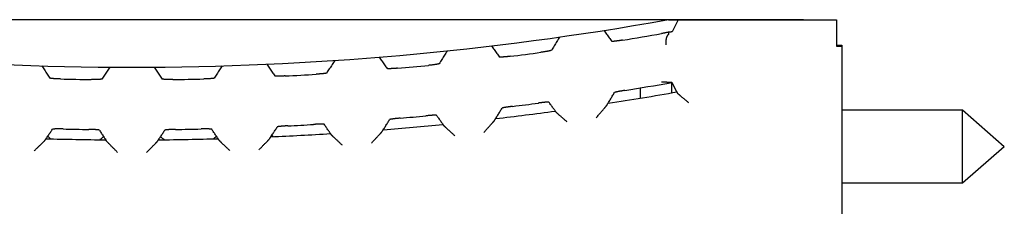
# Model space of a CAD drawing. Header units: inches. Extents: x 0 to 22, y 0 to 17.
# Tile 40 of 41: x 14.859 to 16.725, y 14.155 to 14.509. Entities that reach past the tile are written whole.
import ezdxf

# ---------------------------------------------------------------- set-up
doc = ezdxf.new("R2010")
doc.units = ezdxf.units.IN
doc.header["$LTSCALE"] = 1.21
doc.header["$MEASUREMENT"] = 0
doc.layers.get('0').update_dxf_attribs({"linetype": 'CONTINUOUS'})
doc.layers.add('DIMENSIONS', color=7, linetype='CONTINUOUS')
doc.styles.get("Standard").update_dxf_attribs({"font": 'txt', "width": 0.8})
doc.dimstyles.new('DIMSTYLE_1', dxfattribs={"dimtxt": 0.125, "dimasz": 0.18, "dimexe": 0.18, "dimexo": 0.0625, "dimgap": 0.09, "dimtad": 0, "dimtih": 1, "dimtoh": 1, "dimdec": 3, "dimzin": 4, "dimdsep": 46, "dimtxsty": 'STANDARD', "dimblk": '_FILLED', "dimblk1": '_FILLED', "dimblk2": '_FILLED', "dimcen": 0.09, "dimadec": 0, "dimazin": 0, "dimtp": 0.01, "dimtm": 0.01, "dimtfac": 1, "dimtdec": 3, "dimtofl": 0, "dimtmove": 0, "dimatfit": 3, "dimldrblk": '_FILLED', "dimfxl": 1, "dimtolj": 1, "dimtzin": 4, "dimarcsym": 0})

# ---------------------------------------------------------------- blocks, each defined once
blk = doc.blocks.new('_FILLED')
at = {"color": 0, "linetype": 'BYBLOCK'}
blk.add_solid([(0, 0), (-1, 0.174), (-1, -0.174)], dxfattribs=at)
blk = doc.blocks.new('*D2')
at = {"layer": 'DIMENSIONS', "color": 2, "linetype": 'CONTINUOUS'}
for p, q in [((16.3448, 14.5089), (11.7053, 14.5089)), ((11.8303, 14.5089), (11.8303, 12.1339)), ((11.8303, 9.5089), (11.8303, 11.8839)), ((16.2796, 9.5089), (11.7053, 9.5089))]:
    blk.add_line(p, q, dxfattribs=at)
at = {"layer": 'DIMENSIONS', "color": 2, "linetype": 'CONTINUOUS', "xscale": 0.18, "yscale": 0.18, "zscale": 0.18}
for p, rotation in [((11.8303, 14.5089), 90), ((11.8303, 9.5089), 270)]:
    blk.add_blockref('_FILLED', p, dxfattribs=dict(at, rotation=rotation))
at = {"layer": 'DIMENSIONS', "color": 2, "linetype": 'CONTINUOUS', "width": 0.8}
for s, p in [('5.000', (11.2678, 11.9464)), ('[', (11.8928, 11.9464)), ('127', (11.9928, 11.9464)), (']', (12.2928, 11.9464))]:
    blk.add_text(s, height=0.125, dxfattribs=at).set_placement(p)

msp = doc.modelspace()

# ---------------------------------------------------------------- linework, layer by layer
at = {"color": 7, "linetype": 'CONTINUOUS'}
for p, q in [((16.0891, 14.5089), (16.4073, 14.5089)), ((16.1073, 14.5089), (16.0959, 14.486)), ((16.4073, 14.5089), (16.4073, 14.459)), ((16.0898, 14.4812), (16.0894, 14.4853)), ((16.4073, 14.4607), (16.4173, 14.4607)), ((16.4173, 14.4607), (16.4173, 9.5423)), ((16.0955, 14.3705), (16.0955, 14.3893)), ((16.1045, 14.3721), (16.0959, 14.3893)), ((16.0353, 14.3796), (16.0353, 14.3603)), ((16.4173, 14.3379), (16.646, 14.3379)), ((16.646, 14.1999), (16.646, 14.3379)), ((16.646, 14.3379), (16.7253, 14.2689)), ((16.646, 14.1999), (16.7253, 14.2689)), ((16.4173, 14.1999), (16.646, 14.1999))]:
    msp.add_line(p, q, dxfattribs=at)
for radius, start, end in [(5.768, 259.86523, 280.11722), (5.7918, 279.23309, 279.97815), (5.7918, 277.10426, 277.68766), (5.7918, 272.87304, 273.45248), (5.7918, 274.98524, 275.56626), (5.7918, 268.65749, 269.23614), (5.7918, 270.76475, 271.3434), (5.8865, 279.13059, 279.98458), (5.9057, 278.7859, 280.06992), (5.8865, 277.03646, 277.51609), (5.9057, 276.70027, 277.80544), (5.8865, 274.95174, 275.42947), (5.8865, 268.72584, 269.20169), (5.8865, 270.79918, 271.27503), (5.9057, 272.55287, 273.6508), (5.8865, 272.87357, 273.35005), (5.9057, 274.62353, 275.72434), (5.9057, 268.41883, 269.51534), (5.9057, 270.48553, 271.58204)]:
    msp.add_arc((15.0724, 20.1868), radius, start, end, dxfattribs=at)
for points, knots in [([(16.0873, 14.5089), (16.0871, 14.5088), (16.0868, 14.5087), (16.0862, 14.5087), (16.0858, 14.5086), (16.0856, 14.5086)], [0, 0, 0, 0, 0.334012, 0.666887, 1, 1, 1, 1]), ([(16.0891, 14.5089), (16.0889, 14.5089), (16.0885, 14.5089), (16.0879, 14.5088), (16.0875, 14.5089), (16.0873, 14.5089)], [0, 0, 0, 0, 0.332542, 0.665422, 1, 1, 1, 1]), ([(15.9665, 14.4886), (15.9682, 14.4863), (15.9715, 14.4817), (15.9766, 14.4748), (15.98, 14.4702), (15.9817, 14.4679)], [0, 0, 0, 0, 0.332755, 0.666089, 1, 1, 1, 1]), ([(16.0894, 14.4853), (16.089, 14.4852), (16.088, 14.485), (16.0865, 14.4846), (16.0848, 14.4843), (16.0832, 14.484), (16.0814, 14.4836), (16.0796, 14.4833), (16.0778, 14.483), (16.0766, 14.4827), (16.0759, 14.4826)], [0, 0, 0, 0, 0.105707, 0.219182, 0.339034, 0.464669, 0.594781, 0.727989, 0.863623, 1, 1, 1, 1]), ([(16.0895, 14.481), (16.0893, 14.481), (16.0888, 14.4808), (16.0882, 14.4803), (16.0875, 14.4797), (16.0869, 14.4789), (16.0864, 14.478), (16.0859, 14.4769), (16.0854, 14.4758), (16.085, 14.4745), (16.0846, 14.4731), (16.0843, 14.4716), (16.084, 14.47), (16.0838, 14.4683), (16.0837, 14.4666), (16.0837, 14.4648), (16.0836, 14.463), (16.0837, 14.4618), (16.0837, 14.4612)], [0, 0, 0, 0, 0.034188, 0.071064, 0.111481, 0.156181, 0.205417, 0.259196, 0.317692, 0.380558, 0.447603, 0.51863, 0.593001, 0.670538, 0.75061, 0.832481, 0.915875, 1, 1, 1, 1]), ([(16.0959, 14.486), (16.0959, 14.486), (16.0958, 14.4859), (16.0955, 14.4858), (16.095, 14.4858), (16.0944, 14.4857), (16.0937, 14.4856), (16.0928, 14.4855), (16.0918, 14.4854), (16.0906, 14.4854), (16.0898, 14.4853), (16.0894, 14.4853)], [0, 0, 0, 0, 0.023883, 0.069515, 0.137995, 0.229256, 0.34298, 0.477878, 0.63312, 0.807856, 1, 1, 1, 1]), ([(16.0895, 14.481), (16.0896, 14.4811), (16.0897, 14.4811), (16.0897, 14.4811), (16.0898, 14.4812), (16.0898, 14.4812)], [0, 0, 0, 0, 0.527099, 0.856656, 1, 1, 1, 1]), ([(15.8824, 14.476), (15.8807, 14.4732), (15.8773, 14.4676), (15.8722, 14.4592), (15.8688, 14.4536), (15.8672, 14.4508)], [0, 0, 0, 0, 0.332762, 0.666096, 1, 1, 1, 1]), ([(16.0017, 14.4701), (16.0011, 14.47), (15.9999, 14.4698), (15.9981, 14.4695), (15.9963, 14.4692), (15.9946, 14.469), (15.9929, 14.4687), (15.9913, 14.4685), (15.9898, 14.4684), (15.9884, 14.4682), (15.9871, 14.468), (15.986, 14.4679), (15.9849, 14.4678), (15.984, 14.4678), (15.9833, 14.4677), (15.9827, 14.4677), (15.9822, 14.4677), (15.9819, 14.4678), (15.9817, 14.4678), (15.9817, 14.4679)], [0, 0, 0, 0, 0.09139, 0.182214, 0.271351, 0.357727, 0.440781, 0.52047, 0.595822, 0.665931, 0.730155, 0.788417, 0.840185, 0.885211, 0.923077, 0.953675, 0.976724, 0.992034, 1, 1, 1, 1]), ([(15.6694, 14.4498), (15.6677, 14.4471), (15.6643, 14.4417), (15.6592, 14.4335), (15.6558, 14.4281), (15.6542, 14.4253)], [0, 0, 0, 0, 0.332762, 0.666096, 1, 1, 1, 1]), ([(15.7535, 14.4592), (15.7552, 14.4569), (15.7585, 14.4522), (15.7636, 14.4451), (15.767, 14.4404), (15.7687, 14.438)], [0, 0, 0, 0, 0.332757, 0.666091, 1, 1, 1, 1]), ([(15.8672, 14.4508), (15.8671, 14.4508), (15.8669, 14.4507), (15.8666, 14.4505), (15.8661, 14.4504), (15.8654, 14.4502), (15.8645, 14.45), (15.8635, 14.4498), (15.8624, 14.4495), (15.861, 14.4493), (15.8596, 14.449), (15.8581, 14.4487), (15.8564, 14.4484), (15.8547, 14.4482), (15.8528, 14.4479), (15.851, 14.4476), (15.8491, 14.4473), (15.8478, 14.4472), (15.8472, 14.4471)], [0, 0, 0, 0, 0.009734, 0.027822, 0.054534, 0.08959, 0.132836, 0.184184, 0.243019, 0.308505, 0.380309, 0.458149, 0.540981, 0.627615, 0.717613, 0.810546, 0.905122, 1, 1, 1, 1]), ([(16.4073, 14.459), (16.4084, 14.459), (16.4107, 14.459), (16.414, 14.4589), (16.4162, 14.4589), (16.4173, 14.4589)], [0, 0, 0, 0, 0.333468, 0.666802, 1, 1, 1, 1]), ([(15.3275, 14.4245), (15.3292, 14.4221), (15.3325, 14.4171), (15.3376, 14.4097), (15.341, 14.4048), (15.3427, 14.4023)], [0, 0, 0, 0, 0.33276, 0.666094, 1, 1, 1, 1]), ([(15.4564, 14.4317), (15.4547, 14.429), (15.4513, 14.4237), (15.4462, 14.4158), (15.4428, 14.4104), (15.4412, 14.4078)], [0, 0, 0, 0, 0.332763, 0.666096, 1, 1, 1, 1]), ([(15.5405, 14.4379), (15.5422, 14.4355), (15.5455, 14.4307), (15.5506, 14.4235), (15.554, 14.4186), (15.5557, 14.4162)], [0, 0, 0, 0, 0.332759, 0.666092, 1, 1, 1, 1]), ([(15.6542, 14.4253), (15.6541, 14.4253), (15.6539, 14.4252), (15.6536, 14.4251), (15.6531, 14.4249), (15.6524, 14.4248), (15.6515, 14.4246), (15.6505, 14.4244), (15.6493, 14.4242), (15.648, 14.424), (15.6466, 14.4238), (15.645, 14.4236), (15.6434, 14.4234), (15.6416, 14.4231), (15.6398, 14.4229), (15.638, 14.4227), (15.6361, 14.4225), (15.6348, 14.4224), (15.6342, 14.4223)], [0, 0, 0, 0, 0.00965, 0.02769, 0.054398, 0.089484, 0.132785, 0.184201, 0.243101, 0.308638, 0.380473, 0.458319, 0.541133, 0.627731, 0.717685, 0.81058, 0.905128, 1, 1, 1, 1]), ([(15.7887, 14.4395), (15.788, 14.4394), (15.7868, 14.4392), (15.7849, 14.439), (15.783, 14.4388), (15.7812, 14.4386), (15.7794, 14.4385), (15.7778, 14.4383), (15.7762, 14.4382), (15.7748, 14.4381), (15.7735, 14.438), (15.7723, 14.4379), (15.7713, 14.4379), (15.7705, 14.4379), (15.7698, 14.4379), (15.7692, 14.4379), (15.7689, 14.4379), (15.7687, 14.438), (15.7687, 14.438)], [0, 0, 0, 0, 0.096553, 0.192473, 0.286428, 0.377147, 0.464281, 0.54739, 0.625299, 0.696983, 0.762065, 0.820142, 0.870731, 0.913402, 0.947872, 0.97388, 0.991136, 1, 1, 1, 1]), ([(14.9015, 14.4214), (14.9032, 14.4188), (14.9065, 14.4136), (14.9116, 14.4059), (14.915, 14.4007), (14.9167, 14.3981)], [0, 0, 0, 0, 0.332762, 0.666096, 1, 1, 1, 1]), ([(15.0304, 14.419), (15.0287, 14.4165), (15.0253, 14.4115), (15.0202, 14.4039), (15.0168, 14.3988), (15.0152, 14.3963)], [0, 0, 0, 0, 0.332761, 0.666095, 1, 1, 1, 1]), ([(15.1145, 14.419), (15.1162, 14.4165), (15.1195, 14.4115), (15.1246, 14.4039), (15.128, 14.3988), (15.1297, 14.3963)], [0, 0, 0, 0, 0.332761, 0.666095, 1, 1, 1, 1]), ([(15.2434, 14.4214), (15.2417, 14.4188), (15.2383, 14.4137), (15.2332, 14.4059), (15.2298, 14.4007), (15.2282, 14.3981)], [0, 0, 0, 0, 0.332762, 0.666096, 1, 1, 1, 1]), ([(15.4412, 14.4078), (15.4411, 14.4077), (15.4409, 14.4076), (15.4406, 14.4075), (15.4401, 14.4074), (15.4394, 14.4073), (15.4385, 14.4071), (15.4375, 14.407), (15.4363, 14.4068), (15.435, 14.4067), (15.4336, 14.4065), (15.432, 14.4064), (15.4304, 14.4062), (15.4286, 14.4061), (15.4268, 14.4059), (15.425, 14.4058), (15.4231, 14.4057), (15.4218, 14.4056), (15.4212, 14.4055)], [0, 0, 0, 0, 0.009551, 0.027517, 0.054186, 0.089259, 0.13257, 0.18401, 0.242936, 0.308495, 0.380344, 0.458195, 0.541007, 0.627599, 0.717555, 0.810468, 0.905057, 1, 1, 1, 1]), ([(15.5757, 14.4169), (15.575, 14.4169), (15.5738, 14.4168), (15.5719, 14.4166), (15.57, 14.4165), (15.5682, 14.4164), (15.5665, 14.4163), (15.5648, 14.4162), (15.5633, 14.4161), (15.5618, 14.416), (15.5605, 14.416), (15.5593, 14.416), (15.5583, 14.416), (15.5575, 14.416), (15.5568, 14.416), (15.5562, 14.4161), (15.5559, 14.4161), (15.5557, 14.4162), (15.5557, 14.4162)], [0, 0, 0, 0, 0.095988, 0.191411, 0.284951, 0.375344, 0.46223, 0.545189, 0.623053, 0.694793, 0.76015, 0.818798, 0.869892, 0.912799, 0.947411, 0.973572, 0.990987, 1, 1, 1, 1]), ([(14.9367, 14.3966), (14.936, 14.3966), (14.9348, 14.3967), (14.9329, 14.3967), (14.931, 14.3968), (14.9292, 14.3969), (14.9275, 14.3969), (14.9258, 14.397), (14.9243, 14.3971), (14.9228, 14.3972), (14.9215, 14.3973), (14.9204, 14.3975), (14.9193, 14.3976), (14.9185, 14.3977), (14.9178, 14.3978), (14.9172, 14.3979), (14.9169, 14.398), (14.9167, 14.3981), (14.9167, 14.3981)], [0, 0, 0, 0, 0.09509, 0.189788, 0.282774, 0.372776, 0.459394, 0.542219, 0.620075, 0.691921, 0.757473, 0.816387, 0.867805, 0.911081, 0.946102, 0.972696, 0.990563, 1, 1, 1, 1]), ([(15.0152, 14.3963), (15.0151, 14.3963), (15.0149, 14.3962), (15.0146, 14.3961), (15.0141, 14.396), (15.0134, 14.3959), (15.0125, 14.3959), (15.0115, 14.3958), (15.0103, 14.3957), (15.009, 14.3957), (15.0076, 14.3956), (15.006, 14.3956), (15.0044, 14.3955), (15.0026, 14.3955), (15.0008, 14.3955), (14.999, 14.3955), (14.9971, 14.3955), (14.9958, 14.3955), (14.9952, 14.3955)], [0, 0, 0, 0, 0.00931, 0.027052, 0.053536, 0.088463, 0.13166, 0.183013, 0.241877, 0.307392, 0.37922, 0.457079, 0.539932, 0.626607, 0.716698, 0.809814, 0.904688, 1, 1, 1, 1]), ([(15.1497, 14.3955), (15.149, 14.3955), (15.1478, 14.3955), (15.1459, 14.3955), (15.144, 14.3955), (15.1422, 14.3955), (15.1405, 14.3955), (15.1388, 14.3956), (15.1373, 14.3956), (15.1358, 14.3957), (15.1345, 14.3957), (15.1334, 14.3958), (15.1323, 14.3959), (15.1315, 14.3959), (15.1308, 14.396), (15.1302, 14.3961), (15.1299, 14.3962), (15.1297, 14.3963), (15.1297, 14.3963)], [0, 0, 0, 0, 0.095312, 0.190186, 0.283303, 0.373394, 0.460068, 0.542922, 0.62078, 0.692608, 0.758124, 0.816987, 0.86834, 0.911537, 0.946464, 0.972949, 0.99069, 1, 1, 1, 1]), ([(15.2282, 14.3981), (15.2281, 14.3981), (15.2279, 14.398), (15.2276, 14.3979), (15.2271, 14.3978), (15.2264, 14.3977), (15.2255, 14.3976), (15.2245, 14.3975), (15.2233, 14.3973), (15.222, 14.3972), (15.2206, 14.3971), (15.219, 14.397), (15.2174, 14.397), (15.2156, 14.3969), (15.2138, 14.3968), (15.212, 14.3967), (15.2101, 14.3967), (15.2088, 14.3966), (15.2082, 14.3966)], [0, 0, 0, 0, 0.009437, 0.027304, 0.053898, 0.088919, 0.132195, 0.183613, 0.242527, 0.308079, 0.379925, 0.457781, 0.540606, 0.627224, 0.717226, 0.810212, 0.90491, 1, 1, 1, 1]), ([(15.3627, 14.4023), (15.362, 14.4023), (15.3608, 14.4022), (15.3589, 14.4021), (15.357, 14.4021), (15.3552, 14.402), (15.3535, 14.402), (15.3518, 14.4019), (15.3503, 14.4019), (15.3488, 14.4019), (15.3475, 14.4019), (15.3464, 14.4019), (15.3453, 14.402), (15.3445, 14.402), (15.3438, 14.4021), (15.3432, 14.4022), (15.3429, 14.4022), (15.3427, 14.4023), (15.3427, 14.4023)], [0, 0, 0, 0, 0.095612, 0.190728, 0.284031, 0.374255, 0.461015, 0.543912, 0.621773, 0.693566, 0.759016, 0.81779, 0.869034, 0.912107, 0.9469, 0.97324, 0.990832, 1, 1, 1, 1]), ([(16.0831, 14.3902), (16.0825, 14.3902), (16.0813, 14.3903), (16.0795, 14.3903), (16.0778, 14.3903), (16.0765, 14.3903), (16.0759, 14.3903)], [0, 0, 0, 0, 0.242389, 0.491917, 0.745509, 1, 1, 1, 1]), ([(16.0928, 14.3898), (16.0928, 14.3898), (16.0924, 14.3898), (16.0917, 14.3899), (16.0905, 14.39), (16.0892, 14.39), (16.0878, 14.3901), (16.0863, 14.3902), (16.0847, 14.3902), (16.0836, 14.3902), (16.0831, 14.3902)], [0, 0, 0, 0, 0.009133, 0.117293, 0.238411, 0.371065, 0.514857, 0.668331, 0.830594, 1, 1, 1, 1]), ([(16.0959, 14.3893), (16.0959, 14.3893), (16.0958, 14.3894), (16.0955, 14.3895), (16.095, 14.3896), (16.0944, 14.3897), (16.0937, 14.3897), (16.0931, 14.3898), (16.0928, 14.3898)], [0, 0, 0, 0, 0.050908, 0.149018, 0.296989, 0.493609, 0.737307, 1, 1, 1, 1]), ([(15.9744, 14.3505), (15.9758, 14.3527), (15.9785, 14.3572), (15.9825, 14.364), (15.9852, 14.3684), (15.9865, 14.3707)], [0, 0, 0, 0, 0.333778, 0.667111, 1, 1, 1, 1]), ([(16.0065, 14.3749), (16.0058, 14.3748), (16.0046, 14.3746), (16.0027, 14.3743), (16.0008, 14.3739), (15.999, 14.3736), (15.9972, 14.3733), (15.9956, 14.373), (15.994, 14.3727), (15.9926, 14.3724), (15.9913, 14.3721), (15.9901, 14.3718), (15.9891, 14.3716), (15.9882, 14.3714), (15.9876, 14.3712), (15.987, 14.371), (15.9867, 14.3708), (15.9865, 14.3707), (15.9865, 14.3707)], [0, 0, 0, 0, 0.095017, 0.189707, 0.28273, 0.37279, 0.459462, 0.542298, 0.620109, 0.691857, 0.757275, 0.816026, 0.867288, 0.910456, 0.945458, 0.972143, 0.990235, 1, 1, 1, 1]), ([(16.1068, 14.3687), (16.1067, 14.3689), (16.1066, 14.3692), (16.1063, 14.3696), (16.1061, 14.3701), (16.1059, 14.3705), (16.1056, 14.3709), (16.1054, 14.3713), (16.1052, 14.3717), (16.1051, 14.372), (16.105, 14.3722)], [0, 0, 0, 0, 0.136426, 0.269442, 0.396799, 0.519922, 0.640421, 0.759731, 0.879157, 1, 1, 1, 1]), ([(16.1068, 14.3687), (16.1069, 14.3687), (16.107, 14.3686), (16.1072, 14.3684), (16.1075, 14.3681), (16.108, 14.3677), (16.1086, 14.3672), (16.1093, 14.3666), (16.1102, 14.3659), (16.1113, 14.365), (16.1125, 14.364), (16.1138, 14.3629), (16.1153, 14.3616), (16.117, 14.3602), (16.1187, 14.3587), (16.1207, 14.3571), (16.1227, 14.3555), (16.1247, 14.3537), (16.1261, 14.3526), (16.1268, 14.352)], [0, 0, 0, 0, 0.005615, 0.016074, 0.032978, 0.056394, 0.086426, 0.123508, 0.167976, 0.219931, 0.279379, 0.346807, 0.422061, 0.504669, 0.594419, 0.690181, 0.790458, 0.894243, 1, 1, 1, 1]), ([(15.8624, 14.3525), (15.8623, 14.3526), (15.8621, 14.3526), (15.8618, 14.3527), (15.8613, 14.3527), (15.8606, 14.3527), (15.8597, 14.3527), (15.8587, 14.3526), (15.8576, 14.3525), (15.8563, 14.3524), (15.8548, 14.3523), (15.8533, 14.3522), (15.8516, 14.352), (15.8499, 14.3518), (15.8481, 14.3516), (15.8462, 14.3514), (15.8443, 14.3511), (15.843, 14.351), (15.8424, 14.3509)], [0, 0, 0, 0, 0.008801, 0.025981, 0.051909, 0.086296, 0.128888, 0.179406, 0.237429, 0.302479, 0.374155, 0.452083, 0.535239, 0.622442, 0.713246, 0.807301, 0.903332, 1, 1, 1, 1]), ([(15.8744, 14.3359), (15.8731, 14.3377), (15.8704, 14.3414), (15.8664, 14.347), (15.8637, 14.3507), (15.8624, 14.3525)], [0, 0, 0, 0, 0.333782, 0.667115, 1, 1, 1, 1]), ([(15.972, 14.3463), (15.9721, 14.3465), (15.9723, 14.3469), (15.9726, 14.3474), (15.9729, 14.348), (15.9732, 14.3485), (15.9735, 14.349), (15.9738, 14.3495), (15.9741, 14.35), (15.9743, 14.3503), (15.9744, 14.3505)], [0, 0, 0, 0, 0.136263, 0.2685, 0.395568, 0.518771, 0.639536, 0.759179, 0.878925, 1, 1, 1, 1]), ([(15.7614, 14.3215), (15.7628, 14.3237), (15.7655, 14.3281), (15.7695, 14.3346), (15.7722, 14.339), (15.7735, 14.3412)], [0, 0, 0, 0, 0.333777, 0.667111, 1, 1, 1, 1]), ([(15.7935, 14.3446), (15.7928, 14.3446), (15.7916, 14.3444), (15.7897, 14.3442), (15.7878, 14.3439), (15.786, 14.3436), (15.7843, 14.3434), (15.7826, 14.3431), (15.781, 14.3429), (15.7796, 14.3426), (15.7783, 14.3424), (15.7771, 14.3422), (15.7761, 14.342), (15.7753, 14.3418), (15.7746, 14.3416), (15.774, 14.3415), (15.7737, 14.3413), (15.7735, 14.3412), (15.7735, 14.3412)], [0, 0, 0, 0, 0.094948, 0.189561, 0.282507, 0.372499, 0.459118, 0.541933, 0.61976, 0.691557, 0.757043, 0.815884, 0.867242, 0.910495, 0.945549, 0.97225, 0.990309, 1, 1, 1, 1]), ([(15.8769, 14.3325), (15.8768, 14.3326), (15.8766, 14.3329), (15.8762, 14.3334), (15.8759, 14.3338), (15.8756, 14.3343), (15.8753, 14.3347), (15.875, 14.3351), (15.8747, 14.3355), (15.8745, 14.3358), (15.8744, 14.3359)], [0, 0, 0, 0, 0.136283, 0.268532, 0.395605, 0.518807, 0.639567, 0.759201, 0.878937, 1, 1, 1, 1]), ([(15.8969, 14.3151), (15.8962, 14.3157), (15.8948, 14.3169), (15.8927, 14.3187), (15.8907, 14.3205), (15.8888, 14.3221), (15.887, 14.3237), (15.8854, 14.3251), (15.8839, 14.3264), (15.8825, 14.3276), (15.8813, 14.3286), (15.8803, 14.3295), (15.8794, 14.3303), (15.8787, 14.3309), (15.8781, 14.3315), (15.8776, 14.3319), (15.8773, 14.3322), (15.877, 14.3324), (15.8769, 14.3324), (15.8769, 14.3325)], [0, 0, 0, 0, 0.106165, 0.210297, 0.310831, 0.40673, 0.496489, 0.578996, 0.654029, 0.72114, 0.780252, 0.831865, 0.876009, 0.912843, 0.942766, 0.966191, 0.98325, 0.994127, 1, 1, 1, 1]), ([(15.952, 14.3231), (15.9527, 14.324), (15.9543, 14.3257), (15.9565, 14.3283), (15.9586, 14.3308), (15.9606, 14.3332), (15.9625, 14.3353), (15.9642, 14.3373), (15.9656, 14.339), (15.9669, 14.3405), (15.968, 14.3418), (15.969, 14.3429), (15.9698, 14.3438), (15.9704, 14.3446), (15.9709, 14.3452), (15.9713, 14.3456), (15.9716, 14.346), (15.9718, 14.3462), (15.9719, 14.3463), (15.972, 14.3463)], [0, 0, 0, 0, 0.115493, 0.228068, 0.335761, 0.436847, 0.529403, 0.612746, 0.686553, 0.750809, 0.806311, 0.853503, 0.892944, 0.925362, 0.951441, 0.971486, 0.985765, 0.994886, 1, 1, 1, 1]), ([(15.5484, 14.3004), (15.5498, 14.3025), (15.5525, 14.3068), (15.5565, 14.3132), (15.5592, 14.3174), (15.5605, 14.3196)], [0, 0, 0, 0, 0.333777, 0.667111, 1, 1, 1, 1]), ([(15.5805, 14.3223), (15.5798, 14.3222), (15.5786, 14.3221), (15.5767, 14.3219), (15.5748, 14.3217), (15.573, 14.3216), (15.5713, 14.3214), (15.5696, 14.3212), (15.5681, 14.321), (15.5666, 14.3208), (15.5653, 14.3206), (15.5641, 14.3204), (15.5631, 14.3203), (15.5623, 14.3201), (15.5616, 14.32), (15.561, 14.3198), (15.5607, 14.3197), (15.5605, 14.3196), (15.5605, 14.3196)], [0, 0, 0, 0, 0.094954, 0.189557, 0.282482, 0.372448, 0.459046, 0.541854, 0.619692, 0.691518, 0.757048, 0.815942, 0.867352, 0.910644, 0.945713, 0.972396, 0.990398, 1, 1, 1, 1]), ([(15.6494, 14.3276), (15.6493, 14.3277), (15.6491, 14.3277), (15.6488, 14.3278), (15.6483, 14.3278), (15.6476, 14.3279), (15.6467, 14.3279), (15.6457, 14.3278), (15.6445, 14.3278), (15.6432, 14.3278), (15.6418, 14.3277), (15.6402, 14.3276), (15.6386, 14.3275), (15.6369, 14.3274), (15.635, 14.3272), (15.6332, 14.3271), (15.6313, 14.3269), (15.63, 14.3268), (15.6294, 14.3267)], [0, 0, 0, 0, 0.00895, 0.026292, 0.052379, 0.086919, 0.129758, 0.180791, 0.239391, 0.30472, 0.376451, 0.454328, 0.537326, 0.624272, 0.71474, 0.808372, 0.9039, 1, 1, 1, 1]), ([(15.6494, 14.3276), (15.6507, 14.3257), (15.6534, 14.322), (15.6574, 14.3163), (15.6601, 14.3125), (15.6614, 14.3106)], [0, 0, 0, 0, 0.332886, 0.666219, 1, 1, 1, 1]), ([(15.739, 14.2951), (15.7397, 14.2959), (15.7412, 14.2976), (15.7434, 14.3001), (15.7456, 14.3025), (15.7476, 14.3047), (15.7494, 14.3068), (15.7511, 14.3086), (15.7525, 14.3103), (15.7538, 14.3117), (15.755, 14.313), (15.7559, 14.3141), (15.7567, 14.315), (15.7574, 14.3157), (15.7579, 14.3163), (15.7583, 14.3168), (15.7586, 14.3171), (15.7588, 14.3173), (15.7589, 14.3174), (15.759, 14.3175)], [0, 0, 0, 0, 0.114084, 0.225392, 0.332021, 0.432373, 0.524562, 0.607841, 0.681882, 0.746575, 0.802637, 0.850486, 0.890593, 0.923608, 0.950222, 0.970736, 0.985401, 0.994771, 1, 1, 1, 1]), ([(15.759, 14.3175), (15.7591, 14.3177), (15.7593, 14.318), (15.7596, 14.3186), (15.7599, 14.3191), (15.7602, 14.3196), (15.7605, 14.3201), (15.7608, 14.3205), (15.7611, 14.321), (15.7613, 14.3213), (15.7614, 14.3215)], [0, 0, 0, 0, 0.136266, 0.268504, 0.395573, 0.518777, 0.639541, 0.759182, 0.878927, 1, 1, 1, 1]), ([(14.9094, 14.2834), (14.9108, 14.2854), (14.9135, 14.2894), (14.9175, 14.2953), (14.9202, 14.2993), (14.9215, 14.3012)], [0, 0, 0, 0, 0.333778, 0.667112, 1, 1, 1, 1]), ([(14.9415, 14.3018), (14.9408, 14.3018), (14.9396, 14.3018), (14.9377, 14.3018), (14.9358, 14.3018), (14.934, 14.3019), (14.9323, 14.3019), (14.9306, 14.3018), (14.9291, 14.3018), (14.9276, 14.3018), (14.9263, 14.3018), (14.9252, 14.3017), (14.9241, 14.3016), (14.9233, 14.3016), (14.9226, 14.3015), (14.9221, 14.3014), (14.9217, 14.3013), (14.9215, 14.3013), (14.9215, 14.3012)], [0, 0, 0, 0, 0.095419, 0.190382, 0.283572, 0.373718, 0.460431, 0.543307, 0.621171, 0.692989, 0.758481, 0.817311, 0.868621, 0.911769, 0.946642, 0.973069, 0.990749, 1, 1, 1, 1]), ([(15.0104, 14.2996), (15.0103, 14.2997), (15.0101, 14.2997), (15.0098, 14.2998), (15.0093, 14.2999), (15.0086, 14.3), (15.0077, 14.3001), (15.0067, 14.3002), (15.0055, 14.3003), (15.0042, 14.3004), (15.0028, 14.3005), (15.0012, 14.3006), (14.9996, 14.3006), (14.9978, 14.3007), (14.996, 14.3008), (14.9942, 14.3008), (14.9923, 14.3008), (14.991, 14.3009), (14.9904, 14.3009)], [0, 0, 0, 0, 0.009382, 0.027194, 0.053739, 0.088717, 0.131956, 0.183342, 0.242231, 0.307764, 0.3796, 0.457457, 0.540295, 0.626941, 0.716985, 0.810032, 0.90481, 1, 1, 1, 1]), ([(15.0104, 14.2996), (15.0117, 14.2976), (15.0144, 14.2935), (15.0184, 14.2875), (15.0211, 14.2834), (15.0224, 14.2814)], [0, 0, 0, 0, 0.332889, 0.666222, 1, 1, 1, 1]), ([(15.1224, 14.2814), (15.1238, 14.2834), (15.1265, 14.2875), (15.1305, 14.2935), (15.1332, 14.2976), (15.1345, 14.2996)], [0, 0, 0, 0, 0.333778, 0.667111, 1, 1, 1, 1]), ([(15.1545, 14.3009), (15.1538, 14.3009), (15.1526, 14.3008), (15.1507, 14.3008), (15.1488, 14.3008), (15.147, 14.3007), (15.1453, 14.3006), (15.1436, 14.3006), (15.1421, 14.3005), (15.1406, 14.3004), (15.1393, 14.3003), (15.1382, 14.3002), (15.1371, 14.3001), (15.1363, 14.3), (15.1356, 14.2999), (15.135, 14.2998), (15.1347, 14.2997), (15.1345, 14.2997), (15.1345, 14.2996)], [0, 0, 0, 0, 0.09519, 0.189968, 0.283015, 0.373059, 0.459704, 0.542543, 0.6204, 0.692236, 0.757769, 0.816658, 0.868044, 0.911283, 0.946261, 0.972806, 0.990618, 1, 1, 1, 1]), ([(15.2234, 14.3012), (15.2233, 14.3013), (15.2231, 14.3013), (15.2228, 14.3014), (15.2223, 14.3015), (15.2216, 14.3016), (15.2207, 14.3016), (15.2197, 14.3017), (15.2185, 14.3018), (15.2172, 14.3018), (15.2158, 14.3018), (15.2142, 14.3018), (15.2126, 14.3019), (15.2108, 14.3019), (15.209, 14.3018), (15.2072, 14.3018), (15.2053, 14.3018), (15.204, 14.3018), (15.2034, 14.3018)], [0, 0, 0, 0, 0.009251, 0.026931, 0.053358, 0.088231, 0.131379, 0.182689, 0.241518, 0.307011, 0.378829, 0.456693, 0.539569, 0.626282, 0.716428, 0.809618, 0.904581, 1, 1, 1, 1]), ([(15.2354, 14.2834), (15.2341, 14.2854), (15.2314, 14.2894), (15.2274, 14.2953), (15.2247, 14.2993), (15.2234, 14.3012)], [0, 0, 0, 0, 0.333778, 0.667112, 1, 1, 1, 1]), ([(15.3354, 14.287), (15.3368, 14.2891), (15.3395, 14.2933), (15.3435, 14.2995), (15.3462, 14.3036), (15.3475, 14.3057)], [0, 0, 0, 0, 0.333777, 0.667111, 1, 1, 1, 1]), ([(15.3675, 14.3077), (15.3668, 14.3077), (15.3656, 14.3076), (15.3637, 14.3075), (15.3618, 14.3074), (15.36, 14.3073), (15.3583, 14.3071), (15.3566, 14.307), (15.3551, 14.3069), (15.3536, 14.3067), (15.3523, 14.3066), (15.3512, 14.3065), (15.3501, 14.3063), (15.3493, 14.3062), (15.3486, 14.3061), (15.348, 14.306), (15.3477, 14.3059), (15.3475, 14.3058), (15.3475, 14.3057)], [0, 0, 0, 0, 0.095035, 0.189693, 0.282652, 0.372636, 0.459243, 0.542059, 0.619906, 0.691745, 0.757291, 0.816201, 0.86762, 0.910907, 0.945951, 0.972582, 0.990501, 1, 1, 1, 1]), ([(15.4364, 14.3106), (15.4363, 14.3106), (15.4361, 14.3107), (15.4358, 14.3107), (15.4353, 14.3108), (15.4346, 14.3108), (15.4337, 14.3109), (15.4327, 14.3109), (15.4315, 14.3109), (15.4302, 14.3109), (15.4288, 14.3109), (15.4272, 14.3108), (15.4256, 14.3108), (15.4238, 14.3107), (15.422, 14.3107), (15.4202, 14.3106), (15.4183, 14.3105), (15.417, 14.3104), (15.4164, 14.3104)], [0, 0, 0, 0, 0.009107, 0.02663, 0.052902, 0.087628, 0.130643, 0.181837, 0.240572, 0.305996, 0.37778, 0.455653, 0.538585, 0.625402, 0.715686, 0.809068, 0.904279, 1, 1, 1, 1]), ([(15.4484, 14.2932), (15.4471, 14.2951), (15.4444, 14.299), (15.4404, 14.3048), (15.4377, 14.3086), (15.4364, 14.3106)], [0, 0, 0, 0, 0.333779, 0.667113, 1, 1, 1, 1]), ([(15.4509, 14.2896), (15.4508, 14.2898), (15.4506, 14.2901), (15.4502, 14.2906), (15.4499, 14.291), (15.4496, 14.2914), (15.4493, 14.2919), (15.449, 14.2923), (15.4487, 14.2927), (15.4485, 14.293), (15.4484, 14.2932)], [0, 0, 0, 0, 0.136279, 0.268525, 0.395597, 0.5188, 0.63956, 0.759197, 0.878935, 1, 1, 1, 1]), ([(15.526, 14.2749), (15.5267, 14.2757), (15.5282, 14.2773), (15.5304, 14.2796), (15.5325, 14.2819), (15.5345, 14.284), (15.5363, 14.286), (15.538, 14.2878), (15.5395, 14.2894), (15.5408, 14.2908), (15.5419, 14.2921), (15.5429, 14.2931), (15.5437, 14.294), (15.5444, 14.2947), (15.5449, 14.2953), (15.5453, 14.2958), (15.5456, 14.2961), (15.5458, 14.2963), (15.5459, 14.2964), (15.546, 14.2965)], [0, 0, 0, 0, 0.112764, 0.222878, 0.328499, 0.428133, 0.519942, 0.603126, 0.677363, 0.742463, 0.799044, 0.847522, 0.888277, 0.921876, 0.949011, 0.969988, 0.985041, 0.994659, 1, 1, 1, 1]), ([(15.546, 14.2965), (15.5461, 14.2967), (15.5463, 14.297), (15.5466, 14.2975), (15.5469, 14.298), (15.5472, 14.2985), (15.5475, 14.299), (15.5478, 14.2994), (15.5481, 14.2999), (15.5483, 14.3002), (15.5484, 14.3004)], [0, 0, 0, 0, 0.136269, 0.268509, 0.395579, 0.518782, 0.639545, 0.759186, 0.878929, 1, 1, 1, 1]), ([(15.6639, 14.3071), (15.6638, 14.3073), (15.6636, 14.3076), (15.6632, 14.3081), (15.6629, 14.3085), (15.6626, 14.3089), (15.6623, 14.3094), (15.662, 14.3098), (15.6617, 14.3102), (15.6615, 14.3105), (15.6614, 14.3106)], [0, 0, 0, 0, 0.136281, 0.268528, 0.395601, 0.518804, 0.639564, 0.759199, 0.878936, 1, 1, 1, 1]), ([(15.6839, 14.2891), (15.6832, 14.2897), (15.6818, 14.291), (15.6797, 14.2929), (15.6776, 14.2947), (15.6757, 14.2965), (15.6739, 14.2981), (15.6723, 14.2996), (15.6708, 14.3009), (15.6695, 14.3021), (15.6683, 14.3032), (15.6673, 14.3041), (15.6664, 14.3049), (15.6657, 14.3056), (15.6651, 14.3061), (15.6646, 14.3065), (15.6643, 14.3068), (15.664, 14.307), (15.6639, 14.3071), (15.6639, 14.3071)], [0, 0, 0, 0, 0.107151, 0.212178, 0.313478, 0.409953, 0.500042, 0.582671, 0.657611, 0.724439, 0.783172, 0.834324, 0.877953, 0.914277, 0.943758, 0.966797, 0.983538, 0.994212, 1, 1, 1, 1]), ([(14.887, 14.2604), (14.8877, 14.2611), (14.8891, 14.2625), (14.8913, 14.2645), (14.8933, 14.2665), (14.8953, 14.2684), (14.8971, 14.2702), (14.8987, 14.2718), (14.9002, 14.2732), (14.9015, 14.2745), (14.9027, 14.2756), (14.9037, 14.2766), (14.9046, 14.2774), (14.9053, 14.2781), (14.9058, 14.2787), (14.9063, 14.2791), (14.9066, 14.2794), (14.9068, 14.2796), (14.9069, 14.2797), (14.907, 14.2798)], [0, 0, 0, 0, 0.109249, 0.216179, 0.319102, 0.416782, 0.507543, 0.590409, 0.66512, 0.731321, 0.789254, 0.839415, 0.881956, 0.917221, 0.945796, 0.968038, 0.984125, 0.994386, 1, 1, 1, 1]), ([(14.907, 14.2798), (14.9071, 14.28), (14.9073, 14.2803), (14.9076, 14.2808), (14.9079, 14.2812), (14.9082, 14.2817), (14.9085, 14.2821), (14.9088, 14.2825), (14.9091, 14.283), (14.9093, 14.2833), (14.9094, 14.2834)], [0, 0, 0, 0, 0.136277, 0.268521, 0.395593, 0.518795, 0.639557, 0.759194, 0.878933, 1, 1, 1, 1]), ([(14.9178, 14.2832), (14.9177, 14.2833), (14.917, 14.2838), (14.9159, 14.2847), (14.9146, 14.286), (14.9136, 14.2873), (14.913, 14.2881), (14.9128, 14.2884)], [0, 0, 0, 0, 0.079493, 0.33328, 0.586739, 0.840527, 1, 1, 1, 1]), ([(15.0184, 14.2874), (15.018, 14.287), (15.0172, 14.286), (15.0159, 14.2847), (15.0145, 14.2835), (15.013, 14.2825), (15.0118, 14.2818), (15.0112, 14.2815), (15.0112, 14.2815)], [0, 0, 0, 0, 0.195554, 0.390855, 0.586409, 0.781736, 0.977311, 1, 1, 1, 1]), ([(15.0249, 14.2777), (15.0248, 14.2778), (15.0246, 14.2782), (15.0242, 14.2787), (15.0239, 14.2791), (15.0236, 14.2796), (15.0233, 14.28), (15.023, 14.2805), (15.0227, 14.2809), (15.0225, 14.2812), (15.0224, 14.2814)], [0, 0, 0, 0, 0.136274, 0.268517, 0.395588, 0.518791, 0.639553, 0.759191, 0.878932, 1, 1, 1, 1]), ([(15.0449, 14.2575), (15.0441, 14.2583), (15.0427, 14.2597), (15.0405, 14.2619), (15.0385, 14.264), (15.0365, 14.2659), (15.0347, 14.2678), (15.033, 14.2694), (15.0316, 14.2709), (15.0302, 14.2723), (15.0291, 14.2734), (15.0281, 14.2744), (15.0273, 14.2753), (15.0266, 14.276), (15.026, 14.2765), (15.0256, 14.277), (15.0252, 14.2773), (15.025, 14.2775), (15.0249, 14.2776), (15.0249, 14.2777)], [0, 0, 0, 0, 0.110366, 0.218308, 0.322092, 0.4204, 0.511502, 0.594483, 0.669055, 0.734909, 0.792417, 0.842045, 0.884013, 0.918733, 0.946841, 0.968672, 0.984423, 0.994474, 1, 1, 1, 1]), ([(15.1, 14.2575), (15.1007, 14.2583), (15.1022, 14.2597), (15.1043, 14.2619), (15.1064, 14.264), (15.1083, 14.2659), (15.1101, 14.2678), (15.1118, 14.2694), (15.1133, 14.2709), (15.1146, 14.2723), (15.1158, 14.2734), (15.1168, 14.2744), (15.1176, 14.2753), (15.1183, 14.276), (15.1189, 14.2765), (15.1193, 14.277), (15.1196, 14.2773), (15.1198, 14.2775), (15.1199, 14.2776), (15.12, 14.2777)], [0, 0, 0, 0, 0.110366, 0.218309, 0.322093, 0.420402, 0.511504, 0.594485, 0.669056, 0.73491, 0.792419, 0.842046, 0.884014, 0.918734, 0.946841, 0.968672, 0.984423, 0.994475, 1, 1, 1, 1]), ([(15.12, 14.2777), (15.1201, 14.2778), (15.1203, 14.2782), (15.1206, 14.2787), (15.1209, 14.2791), (15.1212, 14.2796), (15.1215, 14.28), (15.1218, 14.2805), (15.1221, 14.2809), (15.1223, 14.2812), (15.1224, 14.2814)], [0, 0, 0, 0, 0.136274, 0.268517, 0.395588, 0.518791, 0.639553, 0.759191, 0.878932, 1, 1, 1, 1]), ([(15.1337, 14.2815), (15.1336, 14.2815), (15.133, 14.2818), (15.1319, 14.2825), (15.1303, 14.2835), (15.1289, 14.2847), (15.1276, 14.286), (15.1268, 14.287), (15.1265, 14.2874)], [0, 0, 0, 0, 0.022456, 0.218078, 0.413451, 0.609052, 0.804399, 1, 1, 1, 1]), ([(15.2321, 14.2884), (15.2318, 14.2881), (15.2313, 14.2873), (15.2302, 14.286), (15.2289, 14.2847), (15.2278, 14.2838), (15.2272, 14.2833), (15.227, 14.2832)], [0, 0, 0, 0, 0.159738, 0.413625, 0.667184, 0.921071, 1, 1, 1, 1]), ([(15.2379, 14.2798), (15.2378, 14.28), (15.2376, 14.2803), (15.2372, 14.2808), (15.2369, 14.2812), (15.2366, 14.2817), (15.2363, 14.2821), (15.236, 14.2826), (15.2357, 14.283), (15.2355, 14.2833), (15.2354, 14.2834)], [0, 0, 0, 0, 0.136277, 0.268521, 0.395593, 0.518795, 0.639557, 0.759194, 0.878933, 1, 1, 1, 1]), ([(15.2579, 14.2604), (15.2572, 14.2611), (15.2557, 14.2625), (15.2536, 14.2645), (15.2515, 14.2665), (15.2496, 14.2684), (15.2478, 14.2702), (15.2461, 14.2718), (15.2446, 14.2732), (15.2433, 14.2745), (15.2422, 14.2756), (15.2412, 14.2766), (15.2403, 14.2774), (15.2396, 14.2781), (15.239, 14.2787), (15.2386, 14.2791), (15.2382, 14.2794), (15.238, 14.2797), (15.2379, 14.2797), (15.2379, 14.2798)], [0, 0, 0, 0, 0.109249, 0.216178, 0.319101, 0.41678, 0.507541, 0.590408, 0.665118, 0.73132, 0.789252, 0.839414, 0.881955, 0.91722, 0.945796, 0.968038, 0.984124, 0.994386, 1, 1, 1, 1]), ([(15.313, 14.2624), (15.3137, 14.2631), (15.3152, 14.2647), (15.3174, 14.2669), (15.3194, 14.2691), (15.3214, 14.2712), (15.3232, 14.2731), (15.3249, 14.2748), (15.3264, 14.2763), (15.3277, 14.2777), (15.3288, 14.2789), (15.3298, 14.2799), (15.3306, 14.2808), (15.3313, 14.2815), (15.3319, 14.2821), (15.3323, 14.2825), (15.3326, 14.2829), (15.3328, 14.2831), (15.3329, 14.2832), (15.333, 14.2832)], [0, 0, 0, 0, 0.111534, 0.220534, 0.325214, 0.424172, 0.515621, 0.598708, 0.673121, 0.738607, 0.795668, 0.844736, 0.88611, 0.920275, 0.947904, 0.969315, 0.984724, 0.994564, 1, 1, 1, 1]), ([(15.333, 14.2832), (15.3331, 14.2834), (15.3333, 14.2837), (15.3336, 14.2842), (15.3339, 14.2847), (15.3342, 14.2852), (15.3345, 14.2857), (15.3348, 14.2861), (15.3351, 14.2866), (15.3353, 14.2869), (15.3354, 14.287)], [0, 0, 0, 0, 0.136272, 0.268513, 0.395584, 0.518787, 0.639549, 0.759189, 0.87893, 1, 1, 1, 1]), ([(15.3396, 14.2872), (15.3396, 14.2873), (15.3391, 14.2879), (15.3384, 14.2889), (15.3379, 14.2899), (15.3376, 14.2904)], [0, 0, 0, 0, 0.072921, 0.56108, 1, 1, 1, 1]), ([(15.4709, 14.2709), (15.4702, 14.2716), (15.4687, 14.2729), (15.4666, 14.2749), (15.4646, 14.2768), (15.4627, 14.2786), (15.4609, 14.2803), (15.4592, 14.2818), (15.4577, 14.2832), (15.4564, 14.2845), (15.4552, 14.2856), (15.4542, 14.2865), (15.4533, 14.2873), (15.4526, 14.288), (15.452, 14.2885), (15.4516, 14.289), (15.4513, 14.2893), (15.451, 14.2895), (15.4509, 14.2896), (15.4509, 14.2896)], [0, 0, 0, 0, 0.108178, 0.214137, 0.316232, 0.4133, 0.503723, 0.586473, 0.661306, 0.727831, 0.786171, 0.83684, 0.879935, 0.915736, 0.944768, 0.967413, 0.983829, 0.994298, 1, 1, 1, 1])]:
    msp.add_open_spline(points, degree=3, knots=knots, dxfattribs=at)

# ---------------------------------------------------------------- dimensions: what is measured, and where the dimension line sits
at = {"layer": 'DIMENSIONS', "color": 2, "linetype": 'CONTINUOUS'}
dim = msp.add_linear_dim(base=(11.8303, 9.5089), p1=(16.3448, 14.5089), p2=(16.2796, 9.5089), angle=270, dimstyle='DIMSTYLE_1', dxfattribs=at)
dim.commit()
dim.dimension.update_dxf_attribs({"geometry": '*D2', "text_midpoint": (11.8303, 12.0089), "dimtype": 160})

doc.saveas('drawing.dxf')
